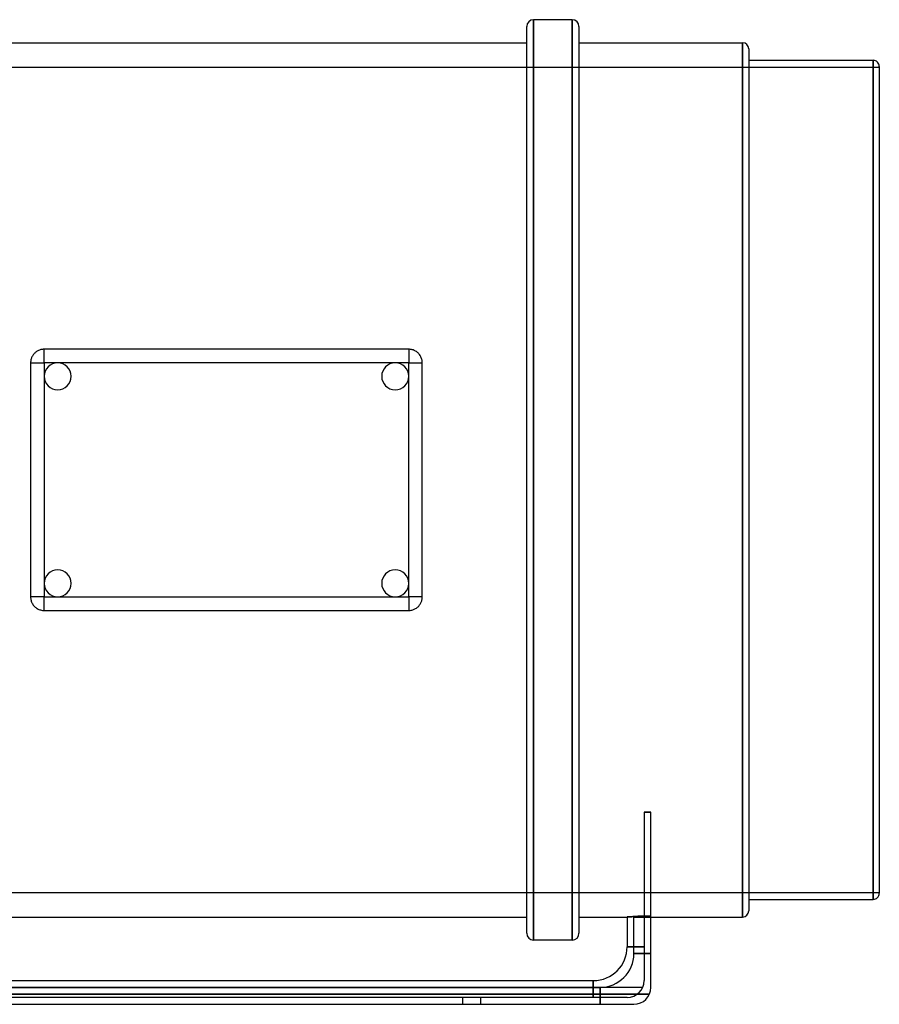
# Model space of a CAD drawing. Header units: millimetres. Extents: x -193 to 193, y -155 to 136.
# Tile 2 of 2: x -61 to 193, y -155 to 136. Entities that reach past the tile are written whole.
import ezdxf

# ---------------------------------------------------------------- set-up
doc = ezdxf.new("R2010")
doc.units = ezdxf.units.MM
doc.layers.add('HIDDEN', color=7, linetype='Continuous')
doc.layers.add('THICK', color=7, linetype='Continuous')

msp = doc.modelspace()

# ---------------------------------------------------------------- linework, layer by layer
at = {"layer": 'HIDDEN'}
for p, q in [((90.78, 0), (90.78, 136)), ((102.22, 0), (102.22, 136)), ((152.6, 129.2), (152.6, 0)), ((191.2, 124), (191.2, 0)), ((-86.35, 122), (193, 122)), ((-56.14, 37.92), (-56.33, 37.78)), ((-55.94, 38.04), (-56.14, 37.92)), ((-55.73, 38.16), (-55.94, 38.04)), ((-55.51, 38.26), (-55.73, 38.16)), ((-55.29, 38.35), (-55.51, 38.26)), ((-55.06, 38.43), (-55.29, 38.35)), ((-54.83, 38.49), (-55.06, 38.43)), ((-54.6, 38.54), (-54.83, 38.49)), ((-54.36, 38.57), (-54.6, 38.54)), ((-54.13, 38.59), (-54.36, 38.57)), ((-53.9, 38.6), (-54.13, 38.59)), ((-53.9, 38.6), (-53.9, 38.6)), ((53.9, 38.6), (-53.9, 38.6)), ((-53.9, 34.6), (-53.9, 38.6)), ((53.9, 38.6), (53.9, 38.6)), ((54.16, 38.59), (53.9, 38.6)), ((53.9, 38.6), (53.9, 34.6)), ((54.42, 38.57), (54.16, 38.59)), ((54.68, 38.52), (54.42, 38.57)), ((54.95, 38.46), (54.68, 38.52)), ((55.2, 38.38), (54.95, 38.46)), ((55.46, 38.28), (55.2, 38.38)), ((55.7, 38.17), (55.46, 38.28)), ((55.94, 38.04), (55.7, 38.17)), ((56.16, 37.9), (55.94, 38.04)), ((56.37, 37.74), (56.16, 37.9)), ((-57.87, 35.05), (-57.89, 34.82)), ((-57.84, 35.27), (-57.87, 35.05)), ((-57.8, 35.5), (-57.84, 35.27)), ((-57.74, 35.72), (-57.8, 35.5)), ((-57.67, 35.94), (-57.74, 35.72)), ((-57.58, 36.16), (-57.67, 35.94)), ((-57.48, 36.38), (-57.58, 36.16)), ((-57.37, 36.58), (-57.48, 36.38)), ((-57.25, 36.78), (-57.37, 36.58)), ((-57.12, 36.97), (-57.25, 36.78)), ((-56.98, 37.15), (-57.12, 36.97)), ((-56.83, 37.32), (-56.98, 37.15)), ((-56.67, 37.48), (-56.83, 37.32)), ((-56.51, 37.64), (-56.67, 37.48)), ((-56.33, 37.78), (-56.51, 37.64)), ((56.57, 37.58), (56.37, 37.74)), ((56.75, 37.4), (56.57, 37.58)), ((56.92, 37.22), (56.75, 37.4)), ((57.09, 37.02), (56.92, 37.22)), ((57.24, 36.8), (57.09, 37.02)), ((57.37, 36.58), (57.24, 36.8)), ((57.5, 36.35), (57.37, 36.58)), ((57.6, 36.11), (57.5, 36.35)), ((57.7, 35.86), (57.6, 36.11)), ((57.77, 35.61), (57.7, 35.86)), ((57.83, 35.36), (57.77, 35.61)), ((57.87, 35.1), (57.83, 35.36)), ((57.89, 34.85), (57.87, 35.1)), ((-57.89, 34.82), (-57.9, 34.6)), ((-57.9, 34.6), (-53.9, 34.6)), ((-57.9, 34.6), (-57.9, 34.6)), ((-57.9, 34.6), (-57.9, 0)), ((-49.9, 34.6), (-53.9, 34.6)), ((-53.9, 34.6), (-53.9, 30.6)), ((49.9, 34.6), (-49.9, 34.6)), ((53.9, 34.6), (49.9, 34.6)), ((53.9, 30.6), (53.9, 34.6)), ((53.9, 34.6), (57.9, 34.6)), ((57.9, 34.6), (57.89, 34.85)), ((57.9, 34.6), (57.9, 34.6)), ((57.9, 0), (57.9, 34.6)), ((-53.9, 30.6), (-53.9, -30.6)), ((53.9, -30.6), (53.9, 30.6)), ((-57.9, 0), (-57.9, -34.6)), ((152.6, 0), (152.6, -129.2)), ((191.2, 0), (191.2, -124)), ((57.9, -34.6), (57.9, 0)), ((90.78, -136), (90.78, 0)), ((102.22, -136), (102.22, 0)), ((-53.9, -30.6), (-53.9, -34.6)), ((53.9, -34.6), (53.9, -30.6)), ((-57.9, -34.6), (-57.89, -34.85)), ((-53.9, -34.6), (-57.9, -34.6)), ((-57.9, -34.6), (-57.9, -34.6)), ((-57.89, -34.85), (-57.87, -35.1)), ((-53.9, -34.6), (-49.9, -34.6)), ((-53.9, -38.6), (-53.9, -34.6)), ((-49.9, -34.6), (49.9, -34.6)), ((49.9, -34.6), (53.9, -34.6)), ((53.9, -34.6), (53.9, -38.6)), ((57.9, -34.6), (53.9, -34.6)), ((57.87, -35.05), (57.89, -34.82)), ((57.89, -34.82), (57.9, -34.6)), ((57.9, -34.6), (57.9, -34.6)), ((-57.87, -35.1), (-57.83, -35.36)), ((-57.83, -35.36), (-57.77, -35.61)), ((-57.77, -35.61), (-57.7, -35.86)), ((-57.7, -35.86), (-57.6, -36.11)), ((-57.6, -36.11), (-57.5, -36.35)), ((-57.5, -36.35), (-57.37, -36.58)), ((-57.37, -36.58), (-57.24, -36.8)), ((-57.24, -36.8), (-57.09, -37.02)), ((-57.09, -37.02), (-56.92, -37.22)), ((-56.92, -37.22), (-56.75, -37.4)), ((-56.75, -37.4), (-56.57, -37.58)), ((-56.57, -37.58), (-56.37, -37.74)), ((-56.37, -37.74), (-56.16, -37.9)), ((56.14, -37.92), (56.33, -37.78)), ((56.33, -37.78), (56.51, -37.64)), ((56.51, -37.64), (56.67, -37.48)), ((56.67, -37.48), (56.83, -37.32)), ((56.83, -37.32), (56.98, -37.15)), ((56.98, -37.15), (57.12, -36.97)), ((57.12, -36.97), (57.25, -36.78)), ((57.25, -36.78), (57.37, -36.58)), ((57.37, -36.58), (57.48, -36.38)), ((57.48, -36.38), (57.58, -36.16)), ((57.58, -36.16), (57.67, -35.94)), ((57.67, -35.94), (57.74, -35.72)), ((57.74, -35.72), (57.8, -35.5)), ((57.8, -35.5), (57.84, -35.27)), ((57.84, -35.27), (57.87, -35.05)), ((-56.16, -37.9), (-55.94, -38.04)), ((-55.94, -38.04), (-55.7, -38.17)), ((-55.7, -38.17), (-55.46, -38.28)), ((-55.46, -38.28), (-55.2, -38.38)), ((-55.2, -38.38), (-54.95, -38.46)), ((-54.95, -38.46), (-54.68, -38.52)), ((-54.68, -38.52), (-54.42, -38.57)), ((-54.42, -38.57), (-54.16, -38.59)), ((-54.16, -38.59), (-53.9, -38.6)), ((-53.9, -38.6), (53.9, -38.6)), ((-53.9, -38.6), (-53.9, -38.6)), ((53.9, -38.6), (54.13, -38.59)), ((53.9, -38.6), (53.9, -38.6)), ((54.13, -38.59), (54.36, -38.57)), ((54.36, -38.57), (54.6, -38.54)), ((54.6, -38.54), (54.83, -38.49)), ((54.83, -38.49), (55.06, -38.43)), ((55.06, -38.43), (55.29, -38.35)), ((55.29, -38.35), (55.51, -38.26)), ((55.51, -38.26), (55.73, -38.16)), ((55.73, -38.16), (55.94, -38.04)), ((55.94, -38.04), (56.14, -37.92)), ((125.45, -98.17), (123.45, -98.17)), ((-86.35, -122), (193, -122)), ((118.47, -129.2), (118.45, -129.2)), ((118.51, -129.19), (118.47, -129.2)), ((118.6, -129.19), (118.51, -129.19)), ((118.72, -129.18), (118.6, -129.19)), ((118.87, -129.17), (118.72, -129.18)), ((119.05, -129.15), (118.87, -129.17)), ((119.27, -129.14), (119.05, -129.15)), ((119.52, -129.12), (119.27, -129.14)), ((119.81, -129.1), (119.52, -129.12)), ((120.12, -129.08), (119.81, -129.1)), ((120.45, -129.06), (120.12, -129.08)), ((120.81, -129.04), (120.45, -129.06)), ((120.45, -129.2), (120.47, -129.2)), ((120.47, -129.2), (120.45, -129.2)), ((120.45, -140), (120.45, -129.2)), ((120.45, -129.2), (125.45, -129.2)), ((120.47, -129.2), (120.51, -129.19)), ((120.51, -129.19), (120.47, -129.2)), ((120.51, -129.19), (120.6, -129.19)), ((120.6, -129.19), (120.51, -129.19)), ((120.6, -129.19), (120.72, -129.18)), ((120.72, -129.18), (120.6, -129.19)), ((120.72, -129.18), (120.87, -129.17)), ((120.87, -129.17), (120.72, -129.18)), ((121.19, -129.02), (120.81, -129.04)), ((120.87, -129.17), (121.05, -129.15)), ((121.05, -129.15), (120.87, -129.17)), ((121.05, -129.15), (121.27, -129.14)), ((121.27, -129.14), (121.05, -129.15)), ((121.59, -128.99), (121.19, -129.02)), ((121.27, -129.14), (121.52, -129.12)), ((121.52, -129.12), (121.27, -129.14)), ((121.52, -129.12), (121.81, -129.1)), ((121.81, -129.1), (121.52, -129.12)), ((122.02, -128.97), (121.59, -128.99)), ((121.81, -129.1), (122.12, -129.08)), ((122.12, -129.08), (121.81, -129.1)), ((122.47, -128.95), (122.02, -128.97)), ((122.12, -129.08), (122.45, -129.06)), ((122.45, -129.06), (122.12, -129.08)), ((122.45, -129.06), (122.81, -129.04)), ((122.81, -129.04), (122.45, -129.06)), ((122.95, -128.93), (122.47, -128.95)), ((122.81, -129.04), (123.19, -129.02)), ((123.19, -129.02), (122.81, -129.04)), ((123.45, -128.91), (122.95, -128.93)), ((123.19, -129.02), (123.59, -128.99)), ((123.59, -128.99), (123.19, -129.02)), ((123.59, -128.99), (124.02, -128.97)), ((124.02, -128.97), (123.59, -128.99)), ((124.02, -128.97), (124.47, -128.95)), ((124.47, -128.95), (124.02, -128.97)), ((124.47, -128.95), (124.95, -128.93)), ((124.95, -128.93), (124.47, -128.95)), ((124.95, -128.93), (125.45, -128.91)), ((125.45, -128.91), (124.95, -128.93)), ((123.45, -138), (118.45, -138)), ((125.45, -140), (120.45, -140)), ((120.45, -140), (125.45, -140)), ((108.45, -148), (108.45, -153)), ((123.45, -148), (123.45, -148)), ((123.45, -148), (123.45, -148)), ((-110.45, -150), (110.45, -150)), ((108.45, -153), (108.45, -150)), ((110.45, -150), (110.45, -155)), ((110.45, -155), (110.45, -150)), ((125.45, -150), (125.45, -150)), ((125.45, -150), (125.45, -150)), ((125.03, -152), (-125.03, -152)), ((-125.03, -152), (125.03, -152)), ((69.75, -153), (69.75, -155)), ((69.75, -153), (69.75, -155)), ((75.25, -155), (75.25, -153)), ((75.25, -155), (75.25, -153)), ((118.45, -153), (118.45, -153)), ((118.45, -153), (118.45, -153)), ((118.45, -153), (118.45, -153)), ((118.45, -153), (118.45, -153)), ((120.45, -155), (120.45, -155)), ((120.45, -155), (120.45, -155)), ((120.45, -155), (120.45, -155)), ((120.45, -155), (120.45, -155))]:
    msp.add_line(p, q, dxfattribs=at)
for centre, radius, start, end in [((-49.9, 30.6), 4, 0, 180), ((49.9, 30.6), 4, 0, 180), ((-49.9, 30.6), 4, 180, 0), ((49.9, 30.6), 4, 180, 0), ((-49.9, -30.6), 4, 0, 180), ((49.9, -30.6), 4, 0, 180), ((-49.9, -30.6), 4, 180, 0), ((49.9, -30.6), 4, 180, 0), ((110.45, -140), 10, 270, 0)]:
    msp.add_arc(centre, radius, start, end, dxfattribs=at)
at = {"layer": 'THICK'}
for p, q in [((88.78, 0), (88.78, 134)), ((90.78, 136), (90.78, 0)), ((102.22, 136), (90.78, 136)), ((102.22, 136), (102.22, 0)), ((104.22, 134), (104.22, 0)), ((-88.78, 129.2), (88.78, 129.2)), ((104.22, 129.2), (152.6, 129.2)), ((152.6, 0), (152.6, 129.2)), ((154.4, 127.4), (154.4, 0)), ((154.4, 124), (191.2, 124)), ((191.2, 0), (191.2, 124)), ((193, 122.2), (193, 0)), ((90.78, 0), (90.78, -136)), ((102.22, 0), (102.22, -136)), ((104.22, 0), (104.22, -134)), ((154.4, 0), (154.4, -127.4)), ((193, 0), (193, -122.2)), ((88.78, -134), (88.78, 0)), ((152.6, -129.2), (152.6, 0)), ((191.2, -124), (191.2, 0)), ((123.45, -98.17), (125.45, -98.17)), ((123.45, -98.17), (123.45, -148)), ((125.45, -150), (125.45, -98.17)), ((154.4, -124), (191.2, -124)), ((-88.78, -129.2), (88.78, -129.2)), ((104.22, -129.2), (118.45, -129.2)), ((118.45, -129.2), (118.47, -129.2)), ((118.45, -129.2), (118.45, -138)), ((118.47, -129.2), (118.51, -129.19)), ((118.51, -129.19), (118.6, -129.19)), ((118.6, -129.19), (118.72, -129.18)), ((118.72, -129.18), (118.87, -129.17)), ((118.87, -129.17), (119.05, -129.15)), ((119.05, -129.15), (119.27, -129.14)), ((119.27, -129.14), (119.52, -129.12)), ((119.52, -129.12), (119.81, -129.1)), ((119.81, -129.1), (120.12, -129.08)), ((120.12, -129.08), (120.45, -129.06)), ((120.45, -129.06), (120.81, -129.04)), ((120.81, -129.04), (121.19, -129.02)), ((121.19, -129.02), (121.59, -128.99)), ((121.59, -128.99), (122.02, -128.97)), ((122.02, -128.97), (122.47, -128.95)), ((122.47, -128.95), (122.95, -128.93)), ((122.95, -128.93), (123.45, -128.91)), ((125.45, -129.2), (152.6, -129.2)), ((102.22, -136), (90.78, -136)), ((118.45, -138), (123.45, -138)), ((-108.45, -148), (108.45, -148)), ((108.45, -150), (108.45, -148)), ((123.03, -150), (-123.03, -150)), ((118.45, -153), (-118.45, -153)), ((-120.45, -155), (120.45, -155))]:
    msp.add_line(p, q, dxfattribs=at)
for centre, radius, start, end in [((90.78, 134), 2, 90, 180), ((102.22, 134), 2, 0, 90), ((152.6, 127.4), 1.8, 0.0001, 89.9998), ((191.2, 122.2), 1.8, 359.9999, 90.0001), ((191.2, -122.2), 1.8, 269.9999, 0.0001), ((152.6, -127.4), 1.8, 270.0002, 359.9999), ((90.78, -134), 2, 180, 270), ((102.22, -134), 2, 270, 0), ((108.45, -138), 10, 270, 0), ((118.45, -148), 5, 270, 0), ((120.45, -150), 5, 270, 0)]:
    msp.add_arc(centre, radius, start, end, dxfattribs=at)

doc.saveas('drawing.dxf')
